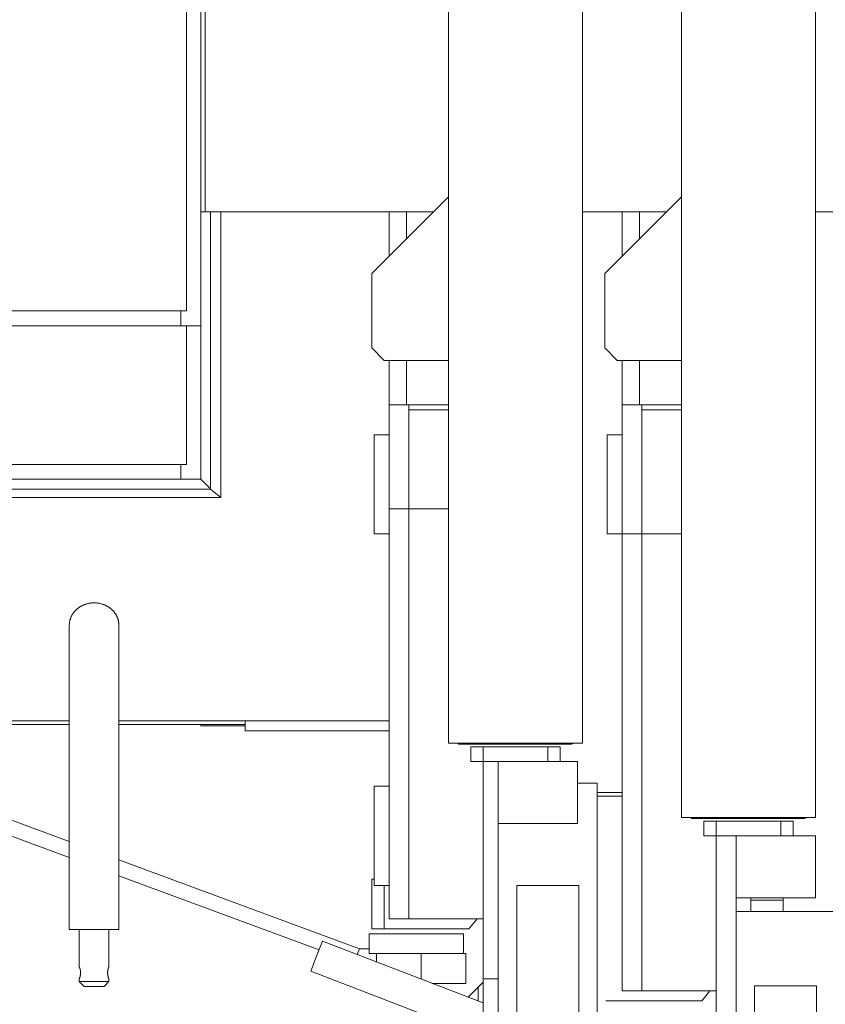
# Model space of a CAD drawing. Extents: x 0 to 59450, y 0 to 42050.
# Tile 59 of 256: x 6820 to 7145, y 24343 to 24741. Entities that reach past the tile are written whole.
import ezdxf

# ---------------------------------------------------------------- set-up
doc = ezdxf.new("R2010")
doc.units = 0
doc.header["$LTSCALE"] = 20
doc.header["$MEASUREMENT"] = 0
doc.layers.get('0').update_dxf_attribs({"linetype": 'CONTINUOUS'})
doc.layers.get('Defpoints').update_dxf_attribs({"linetype": 'CONTINUOUS'})
doc.dimstyles.new('DXF001', dxfattribs={"dimtxt": 3.1, "dimasz": 2, "dimexe": 2, "dimexo": 0.8, "dimgap": 0.09, "dimtad": 1, "dimdsep": 46, "dimtxsty": 'STANDARD', "dimcen": 0.09, "dimazin": 2, "dimtfac": 0.645161, "dimtdec": 4, "dimtmove": 0, "dimatfit": 3, "dimfxl": 1, "dimtvp": 0.66129, "dimtolj": 1, "dimtzin": 0, "dimarcsym": 0})

# ---------------------------------------------------------------- blocks, each defined once
blk = doc.blocks.new('_OPEN')
at = {"color": 0, "linetype": 'ByBlock', "lineweight": -2}
for p, q in [((-1, 0.166667), (0, 0)), ((0, 0), (-1, -0.166667)), ((0, 0), (-1, 0))]:
    blk.add_line(p, q, dxfattribs=at)
blk = doc.blocks.new('*D44')
at = {"color": 0, "linetype": 'Continuous', "lineweight": -2}
for p, q in [((7495.74, 25551.04), (5851.6, 25551.04)), ((5853.6, 25549.04), (5853.6, 23690.46)), ((9569.23, 23688.46), (5851.6, 23688.46))]:
    blk.add_line(p, q, dxfattribs=at)
at = {"layer": 'Defpoints', "color": 0, "linetype": 'Continuous'}
for p in [(7496.54, 25551.04), (5853.6, 23688.46), (9570.03, 23688.46)]:
    blk.add_point(p, dxfattribs=at)
at = {"color": 0, "linetype": 'Continuous', "lineweight": -2, "xscale": 2, "yscale": 2, "zscale": 2}
for p, rotation in [((5853.6, 25551.04), 90), ((5853.6, 23688.46), 270)]:
    blk.add_blockref('_OPEN', p, dxfattribs=dict(at, rotation=rotation))
at = {"color": 0, "linetype": 'Continuous', "lineweight": 13, "insert": (5803.51, 24793.65), "char_height": 100, "attachment_point": 5, "rotation": 90}
blk.add_mtext('\\A1;\\A1;1863', dxfattribs=at)

msp = doc.modelspace()

# ---------------------------------------------------------------- linework, layer by layer
at = {"color": 3, "linetype": 'Continuous', "lineweight": 13}
for p, q in [((7086.543, 25137.641), (7086.543, 24418.441)), ((7140.543, 24418.441), (7140.543, 25137.641)), ((6992.543, 25067.641), (6992.543, 24448.441)), ((7046.543, 24448.441), (7046.543, 25067.641)), ((6886.799, 25033.041), (6886.799, 24623.041)), ((6892.543, 24663.041), (6892.543, 24993.041)), ((6894.363, 24993.041), (6894.363, 24663.041)), ((6992.543, 24669.041), (6961.543, 24638.041)), ((7086.543, 24669.041), (7055.543, 24638.041)), ((6892.543, 24617.041), (6892.543, 24663.041)), ((6892.543, 24663.041), (6894.363, 24663.041)), ((6894.363, 24663.041), (6900.739, 24663.041)), ((6896.543, 24663.041), (6896.543, 24551.041)), ((6900.739, 24663.041), (6900.739, 24547.736)), ((6968.543, 24663.041), (6900.74, 24663.041)), ((6968.543, 24663.041), (6975.543, 24663.041)), ((6968.543, 24663.041), (6968.543, 24645.041)), ((6975.543, 24663.041), (6986.543, 24663.041)), ((6975.543, 24663.041), (6975.543, 24652.041)), ((7046.545, 24663.041), (7062.543, 24663.041)), ((7069.543, 24663.041), (7062.543, 24663.041)), ((7062.543, 24663.041), (7062.543, 24645.041)), ((7069.543, 24663.041), (7080.544, 24663.041)), ((7069.543, 24663.041), (7069.543, 24652.041)), ((7140.544, 24663.041), (7162.541, 24663.041)), ((6961.543, 24638.041), (6961.543, 24608.041)), ((7055.543, 24638.041), (7055.543, 24608.041)), ((6757.069, 24623.041), (6886.799, 24623.041)), ((6884.543, 24623.041), (6884.543, 24617.041)), ((6757.334, 24617.041), (6886.799, 24617.041)), ((6886.799, 24617.041), (6892.543, 24617.041)), ((6886.799, 24561.041), (6886.799, 24617.041)), ((6892.543, 24617.041), (6892.543, 24555.041)), ((6961.543, 24608.041), (6966.543, 24603.041)), ((7055.543, 24608.041), (7060.543, 24603.041)), ((6992.543, 24603.041), (6966.543, 24603.041)), ((6968.543, 24603.041), (6968.543, 24585.041)), ((6975.543, 24603.041), (6975.543, 24585.041)), ((7086.543, 24603.041), (7060.543, 24603.041)), ((7062.543, 24603.041), (7062.543, 24585.041)), ((7069.543, 24603.041), (7069.543, 24585.041)), ((6968.543, 24585.041), (6976.543, 24585.041)), ((6968.543, 24585.041), (6968.543, 24543.041)), ((6992.543, 24585.041), (6976.543, 24585.041)), ((6976.543, 24543.041), (6976.543, 24585.041)), ((7070.543, 24585.041), (7062.543, 24585.041)), ((7062.543, 24585.041), (7062.543, 24533.041)), ((7070.543, 24533.041), (7070.543, 24585.041)), ((7086.543, 24585.041), (7070.544, 24585.041)), ((6992.543, 24583.041), (6976.543, 24583.041)), ((7086.543, 24583.041), (7070.543, 24583.041)), ((6962.543, 24573.041), (6962.543, 24553.041)), ((6968.543, 24573.041), (6962.543, 24573.041)), ((7056.543, 24573.041), (7056.543, 24533.041)), ((7062.543, 24573.041), (7056.543, 24573.041)), ((6886.799, 24561.041), (6757.334, 24561.041)), ((6884.543, 24561.041), (6884.543, 24555.041)), ((6731.003, 24555.041), (6884.544, 24555.041)), ((6884.543, 24555.041), (6892.543, 24555.041)), ((6892.545, 24555.041), (6892.645, 24554.946)), ((6892.645, 24554.946), (6892.744, 24554.851)), ((6892.744, 24554.851), (6892.844, 24554.756)), ((6892.844, 24554.756), (6892.944, 24554.661)), ((6892.944, 24554.661), (6893.044, 24554.566)), ((6893.044, 24554.566), (6893.144, 24554.471)), ((6893.144, 24554.471), (6893.244, 24554.376)), ((6893.244, 24554.376), (6893.344, 24554.28)), ((6893.344, 24554.28), (6893.444, 24554.185)), ((6893.444, 24554.185), (6893.544, 24554.09)), ((6893.544, 24554.09), (6893.644, 24553.995)), ((6893.644, 24553.995), (6893.744, 24553.9)), ((6893.744, 24553.9), (6893.844, 24553.805)), ((6893.844, 24553.805), (6893.944, 24553.71)), ((6893.944, 24553.71), (6894.044, 24553.615)), ((6894.044, 24553.615), (6894.144, 24553.519)), ((6894.144, 24553.519), (6894.244, 24553.424)), ((6894.244, 24553.424), (6894.344, 24553.329)), ((6894.344, 24553.329), (6894.443, 24553.234)), ((6894.443, 24553.234), (6894.543, 24553.139)), ((6894.543, 24553.139), (6894.643, 24553.044)), ((6894.643, 24553.044), (6894.743, 24552.949)), ((6894.743, 24552.949), (6894.843, 24552.853)), ((6894.843, 24552.853), (6894.943, 24552.758)), ((6894.943, 24552.758), (6895.043, 24552.663)), ((6895.043, 24552.663), (6895.143, 24552.568)), ((6895.143, 24552.568), (6895.243, 24552.473)), ((6895.243, 24552.473), (6895.343, 24552.378)), ((6895.343, 24552.378), (6895.443, 24552.283)), ((6895.443, 24552.283), (6895.543, 24552.188)), ((6962.543, 24553.041), (6962.543, 24533.041)), ((6896.543, 24551.051), (6725.399, 24551.051)), ((6896.543, 24551.041), (6725.399, 24551.041)), ((6895.543, 24552.188), (6895.642, 24552.093)), ((6895.642, 24552.093), (6895.743, 24551.997)), ((6895.743, 24551.997), (6895.846, 24551.899)), ((6895.846, 24551.899), (6895.943, 24551.807)), ((6895.943, 24551.807), (6896.03, 24551.724)), ((6896.03, 24551.724), (6896.143, 24551.617)), ((6896.143, 24551.617), (6896.316, 24551.452)), ((6896.316, 24551.452), (6896.543, 24551.237)), ((6900.739, 24547.736), (6896.543, 24551.041)), ((6900.74, 24547.736), (6725.399, 24547.736)), ((6968.543, 24377.541), (6968.543, 24543.041)), ((6968.543, 24543.041), (6976.543, 24543.041)), ((6992.543, 24543.041), (6976.541, 24543.041)), ((6976.543, 24543.041), (6976.543, 24377.541)), ((6962.543, 24533.041), (6968.543, 24533.041)), ((7056.543, 24533.041), (7062.543, 24533.041)), ((7062.543, 24348.541), (7062.543, 24533.041)), ((7062.543, 24533.041), (7070.543, 24533.041)), ((7070.543, 24533.041), (7070.543, 24348.541)), ((7086.543, 24533.041), (7070.544, 24533.041)), ((6839.543, 24496.175), (6839.543, 24373.321)), ((6859.544, 24496.171), (6859.532, 24496.593)), ((6859.543, 24373.321), (6859.543, 24496.171)), ((6711.043, 24457.541), (6839.543, 24457.541)), ((6859.543, 24457.541), (6968.543, 24457.541)), ((6910.543, 24457.541), (6910.543, 24453.541)), ((6839.543, 24456.041), (6766.862, 24456.041)), ((6910.543, 24456.041), (6859.543, 24456.041)), ((6892.583, 24455.541), (6892.583, 24456.04)), ((6910.544, 24455.541), (6892.583, 24455.541)), ((6910.543, 24453.541), (6968.543, 24453.541)), ((6729.4, 24449.51), (6839.544, 24408.8)), ((6714.702, 24448.546), (6839.543, 24402.403)), ((6992.543, 24448.541), (7019.543, 24448.541)), ((6996.544, 24448.539), (6996.428, 24448.393)), ((7042.043, 24448.041), (6997.043, 24448.041)), ((7001.543, 24447.041), (7006.543, 24447.041)), ((7001.543, 24441.041), (7001.543, 24447.041)), ((7006.543, 24447.041), (7032.543, 24447.041)), ((7006.543, 24441.041), (7006.543, 24447.041)), ((7019.543, 24448.541), (7046.543, 24448.541)), ((7032.543, 24447.041), (7037.543, 24447.041)), ((7032.543, 24441.041), (7032.543, 24447.041)), ((7037.543, 24447.041), (7037.543, 24441.041)), ((7006.543, 24441.041), (7001.543, 24441.041)), ((7006.543, 24441.041), (7012.543, 24441.041)), ((7006.543, 24441.041), (7006.543, 24353.306)), ((7032.543, 24441.041), (7012.543, 24441.041)), ((7012.543, 24353.306), (7012.543, 24441.041)), ((7037.543, 24441.041), (7032.543, 24441.041)), ((7039.543, 24441.041), (7037.543, 24441.041)), ((7039.543, 24441.041), (7044.543, 24441.041)), ((7044.543, 24441.041), (7044.543, 24416.041)), ((6962.543, 24431.097), (6962.543, 24391.097)), ((6968.543, 24431.097), (6962.543, 24431.097)), ((7044.543, 24432.333), (7052.543, 24432.333)), ((7052.543, 24432.333), (7052.543, 24424.598)), ((7052.543, 24428.541), (7062.543, 24428.541)), ((7062.543, 24427.041), (7052.545, 24427.041)), ((7052.543, 24331.041), (7052.543, 24424.598)), ((7086.543, 24418.541), (7113.543, 24418.541)), ((7090.177, 24418.541), (7090.186, 24418.525)), ((7136.043, 24418.041), (7091.043, 24418.041)), ((7113.543, 24418.541), (7140.543, 24418.541)), ((7012.544, 24416.041), (7018.543, 24416.041)), ((7018.543, 24416.041), (7039.543, 24416.041)), ((7044.543, 24416.041), (7039.543, 24416.041)), ((7095.543, 24417.041), (7100.543, 24417.041)), ((7095.543, 24411.041), (7095.543, 24417.041)), ((7100.543, 24417.041), (7126.543, 24417.041)), ((7100.543, 24411.041), (7100.543, 24417.041)), ((7126.543, 24417.041), (7131.543, 24417.041)), ((7126.543, 24411.041), (7126.543, 24417.041)), ((7131.543, 24417.041), (7131.543, 24411.041)), ((7100.543, 24411.041), (7095.543, 24411.041)), ((7108.543, 24411.041), (7100.543, 24411.041)), ((7100.543, 24411.041), (7100.543, 24322.848)), ((7126.543, 24411.041), (7108.543, 24411.041)), ((7108.543, 24322.848), (7108.543, 24411.041)), ((7131.543, 24411.041), (7126.543, 24411.041)), ((7135.543, 24411.041), (7131.543, 24411.041)), ((7135.543, 24411.041), (7140.543, 24411.041)), ((7140.543, 24411.041), (7140.543, 24386.041)), ((6859.544, 24401.407), (6956.583, 24365.541)), ((6859.544, 24395.011), (6940.359, 24365.14)), ((6961.543, 24373.541), (6961.543, 24393.541)), ((6961.543, 24393.541), (6962.543, 24393.541)), ((6962.543, 24391.097), (6968.543, 24391.097)), ((6966.543, 24391.097), (6966.543, 24373.54)), ((7045.043, 24391.041), (7020.043, 24391.041)), ((7020.043, 24391.041), (7020.043, 24296.041)), ((7045.043, 24296.041), (7045.043, 24391.041)), ((7108.544, 24386.041), (7114.543, 24386.041)), ((7114.543, 24386.041), (7135.543, 24386.041)), ((7114.543, 24380.541), (7114.543, 24386.04)), ((7127.543, 24386.04), (7127.543, 24385.141)), ((7140.543, 24386.041), (7135.543, 24386.041)), ((7127.543, 24385.141), (7114.543, 24385.141)), ((7127.543, 24385.141), (7127.543, 24380.54)), ((6968.543, 24377.541), (6976.543, 24377.541)), ((6976.543, 24377.541), (7006.543, 24377.541)), ((7000.669, 24373.541), (7004.026, 24377.541)), ((7148.543, 24380.541), (7108.543, 24380.541)), ((6966.543, 24373.541), (6961.543, 24373.541)), ((6966.543, 24373.541), (7000.669, 24373.541)), ((6839.543, 24373.321), (6859.543, 24373.321)), ((6843.543, 24373.321), (6843.543, 24358.322)), ((6855.543, 24358.322), (6855.543, 24373.321)), ((6998.543, 24371.541), (6960.543, 24371.541)), ((6960.543, 24371.541), (6960.543, 24363.541)), ((6998.543, 24371.541), (6998.543, 24363.541)), ((6941.662, 24368.533), (6939.332, 24362.464)), ((7006.543, 24343.627), (6941.662, 24368.533)), ((6955.698, 24363.146), (6956.583, 24365.541)), ((6956.583, 24365.541), (6960.543, 24365.541)), ((6939.332, 24362.464), (6937.003, 24356.396)), ((6960.543, 24363.541), (6998.543, 24363.541)), ((6963.543, 24360.133), (6963.543, 24363.541)), ((6981.543, 24353.224), (6981.543, 24363.542)), ((6998.543, 24363.541), (6999.543, 24363.541)), ((6999.543, 24351.541), (6999.543, 24363.541)), ((6843.542, 24358.322), (6843.543, 24358.32)), ((6843.548, 24358.308), (6843.551, 24358.301)), ((6843.553, 24358.297), (6843.552, 24358.3)), ((6843.554, 24358.294), (6843.553, 24358.297)), ((6843.555, 24358.291), (6843.554, 24358.294)), ((6843.555, 24358.292), (6843.559, 24358.282)), ((6843.557, 24358.288), (6843.555, 24358.291)), ((6843.558, 24358.285), (6843.557, 24358.288)), ((6843.559, 24358.282), (6843.558, 24358.285)), ((6843.561, 24358.278), (6843.559, 24358.282)), ((6843.562, 24358.275), (6843.561, 24358.278)), ((6843.564, 24358.271), (6843.562, 24358.275)), ((6843.565, 24358.267), (6843.564, 24358.271)), ((6843.567, 24358.263), (6843.565, 24358.267)), ((6843.569, 24358.259), (6843.567, 24358.263)), ((6843.57, 24358.255), (6843.569, 24358.259)), ((6843.572, 24358.25), (6843.57, 24358.255)), ((6843.574, 24358.246), (6843.572, 24358.25)), ((6843.576, 24358.241), (6843.574, 24358.246)), ((6843.578, 24358.236), (6843.576, 24358.241)), ((6843.58, 24358.231), (6843.578, 24358.236)), ((6843.582, 24358.226), (6843.58, 24358.231)), ((6843.584, 24358.221), (6843.582, 24358.226)), ((6843.586, 24358.215), (6843.584, 24358.221)), ((6843.589, 24358.21), (6843.586, 24358.215)), ((6843.591, 24358.204), (6843.589, 24358.21)), ((6855.442, 24358.066), (6855.436, 24358.051)), ((6855.515, 24358.253), (6855.52, 24358.266)), ((6855.52, 24358.266), (6855.525, 24358.277)), ((6855.525, 24358.277), (6855.529, 24358.288)), ((6855.529, 24358.288), (6855.532, 24358.297)), ((6855.532, 24358.297), (6855.535, 24358.304)), ((6843.836, 24354.141), (6843.842, 24354.161)), ((6937.003, 24356.396), (7020.043, 24324.52)), ((6843.542, 24352.321), (6855.542, 24352.321)), ((6843.542, 24352.319), (6845.543, 24350.321)), ((6843.543, 24353.319), (6843.543, 24352.319)), ((6853.543, 24350.321), (6845.543, 24350.321)), ((6853.544, 24350.321), (6855.542, 24352.319)), ((6855.495, 24353.437), (6855.498, 24353.431)), ((6855.498, 24353.431), (6855.5, 24353.426)), ((6855.5, 24353.426), (6855.502, 24353.42)), ((6855.502, 24353.42), (6855.504, 24353.415)), ((6855.504, 24353.415), (6855.506, 24353.41)), ((6855.506, 24353.41), (6855.508, 24353.405)), ((6855.508, 24353.405), (6855.51, 24353.4)), ((6855.51, 24353.4), (6855.512, 24353.395)), ((6855.512, 24353.395), (6855.514, 24353.391)), ((6855.514, 24353.391), (6855.516, 24353.386)), ((6855.516, 24353.386), (6855.517, 24353.382)), ((6855.517, 24353.382), (6855.519, 24353.378)), ((6855.519, 24353.378), (6855.521, 24353.374)), ((6855.521, 24353.374), (6855.522, 24353.37)), ((6855.522, 24353.37), (6855.524, 24353.366)), ((6855.527, 24353.359), (6855.522, 24353.37)), ((6855.524, 24353.366), (6855.525, 24353.363)), ((6855.525, 24353.363), (6855.527, 24353.359)), ((6855.527, 24353.359), (6855.528, 24353.356)), ((6855.528, 24353.356), (6855.529, 24353.353)), ((6855.529, 24353.353), (6855.531, 24353.35)), ((6855.531, 24353.35), (6855.532, 24353.347)), ((6855.532, 24353.347), (6855.533, 24353.344)), ((6855.533, 24353.344), (6855.534, 24353.341)), ((6855.542, 24353.319), (6855.542, 24353.321)), ((6855.543, 24352.319), (6855.543, 24353.319)), ((6999.543, 24351.541), (6985.926, 24351.541)), ((7000.463, 24345.961), (7006.543, 24352.041)), ((7004.543, 24344.395), (7004.543, 24350.041)), ((7006.543, 24353.306), (7006.543, 24332.032)), ((7006.543, 24353.306), (7012.543, 24353.306)), ((7012.543, 24332.032), (7012.543, 24353.306)), ((7141.043, 24350.541), (7116.043, 24350.541)), ((7116.043, 24350.541), (7116.043, 24255.541)), ((7141.043, 24255.541), (7141.043, 24350.541)), ((7062.543, 24348.541), (7070.543, 24348.541)), ((7070.543, 24348.541), (7100.543, 24348.541)), ((7094.669, 24344.541), (7098.026, 24348.541)), ((7060.543, 24344.541), (7056.029, 24344.541)), ((7060.543, 24344.541), (7094.669, 24344.541))]:
    msp.add_line(p, q, dxfattribs=at)
for centre, radius, start, end in [((6849.464, 24494.37), 10.762, 108.19689, 110.7666), ((6849.482, 24494.271), 10.861, 105.54133, 108.12093), ((6849.52, 24494.18), 10.959, 103.02811, 105.60744), ((6849.524, 24494.118), 11.02, 100.38789, 102.97365), ((6849.546, 24494.03), 11.111, 97.83284, 100.41825), ((6849.539, 24494.001), 11.139, 95.18955, 97.77812), ((6849.551, 24493.935), 11.206, 92.63081, 95.21923), ((6849.539, 24493.936), 11.204, 89.97936, 92.56778), ((6849.547, 24493.914), 11.226, 87.43225, 90.02082), ((6849.533, 24493.944), 11.197, 84.77212, 87.35752), ((6849.545, 24493.966), 11.173, 82.23377, 84.81953), ((6849.536, 24494.004), 11.138, 79.58251, 82.16183), ((6849.557, 24494.092), 11.047, 77.02721, 79.6068), ((6849.555, 24494.14), 11, 74.39523, 76.96494), ((6849.591, 24494.253), 10.883, 71.84811, 74.41757), ((6849.601, 24494.315), 10.821, 69.23845, 71.79426), ((6848.194, 24495.956), 8.692, 145.40354, 147.74917), ((6848.451, 24495.769), 9.011, 143.05617, 145.35016), ((6848.412, 24495.807), 8.956, 140.72429, 143.09931), ((6848.498, 24495.734), 9.069, 138.29987, 140.71292), ((6848.601, 24495.646), 9.205, 135.88646, 138.31914), ((6848.747, 24495.516), 9.4, 133.50138, 135.93775), ((6848.802, 24495.451), 9.485, 130.99736, 133.46959), ((6848.922, 24495.336), 9.651, 128.6035, 131.08588), ((6848.988, 24495.215), 9.786, 125.96112, 128.46823), ((6849.102, 24495.096), 9.95, 123.57628, 126.08794), ((6849.157, 24494.981), 10.076, 120.94148, 123.47545), ((6849.254, 24494.839), 10.247, 118.45982, 120.99691), ((6849.299, 24494.737), 10.359, 115.85337, 118.40794), ((6849.376, 24494.608), 10.508, 113.37301, 115.92882), ((6849.407, 24494.511), 10.609, 110.74791, 113.31737), ((6849.655, 24494.431), 10.692, 66.73336, 69.28792), ((6849.677, 24494.537), 10.586, 64.07891, 66.61597), ((6849.749, 24494.662), 10.443, 61.60086, 64.13481), ((6849.781, 24494.749), 10.351, 59.01443, 61.52616), ((6849.871, 24494.913), 10.164, 56.46809, 58.97516), ((6849.915, 24494.975), 10.088, 54.00061, 56.48264), ((6850.014, 24495.129), 9.906, 51.46726, 53.93956), ((6850.05, 24495.176), 9.846, 49.02371, 51.46135), ((6850.179, 24495.336), 9.641, 46.54936, 48.98169), ((6850.261, 24495.438), 9.51, 44.07447, 46.48262), ((6850.325, 24495.497), 9.423, 41.71002, 44.08625), ((6850.288, 24495.502), 9.448, 39.2281, 41.54026), ((6850.57, 24495.702), 9.103, 37.03383, 39.37467), ((6850.688, 24495.811), 8.943, 34.62108, 36.93357), ((6850.809, 24495.898), 8.794, 32.28312, 34.60063), ((6856.883, 24495.147), 17.371, 173.50615, 176.6068), ((6845.799, 24496.696), 6.189, 169.58451, 176.14856), ((6846.656, 24496.576), 7.054, 166.23455, 169.88658), ((6871.507, 24488.215), 33.254, 161.83894, 162.42863), ((6848.494, 24495.811), 9.02, 159.74886, 162.12164), ((6846.689, 24496.628), 7.045, 157.70449, 160.90345), ((6848.118, 24496.037), 8.592, 155.15428, 157.67094), ((6848.956, 24495.54), 9.562, 152.37777, 154.56471), ((6848.437, 24495.817), 8.973, 150.10576, 152.40284), ((6848.123, 24495.985), 8.617, 147.66103, 150.03908), ((6851.073, 24496.064), 8.482, 29.87532, 32.2832), ((6851.104, 24496.055), 8.46, 27.59203, 30.03724), ((6851.215, 24496.119), 8.332, 25.02342, 27.55456), ((6851.274, 24496.138), 8.27, 22.48414, 25.07865), ((6851.361, 24496.159), 8.182, 19.90916, 22.57654), ((6851.378, 24496.165), 8.163, 17.19987, 19.91284), ((6851.43, 24496.181), 8.109, 14.42169, 17.19687), ((6851.481, 24496.168), 8.063, 11.77171, 14.60607), ((6851.657, 24496.212), 7.882, 8.77295, 11.71608), ((6851.503, 24496.173), 8.04, 5.96104, 8.88485), ((6850.954, 24496.139), 8.589, 3.02856, 5.80173), ((6998.55, 24446.887), 2.602, 144.63312, 147.02454), ((6996.529, 24448.308), 0.162, 181.6823, 191.16036), ((6996.384, 24448.284), 0.0161, 208.3516, 329.31596), ((6996.493, 24448.445), 0.193, 240.49724, 247.10377), ((6996.403, 24448.243), 0.0271, 15.1312, 58.50559), ((6995.998, 24447.712), 0.69, 49.54493, 51.26932), ((6996.501, 24448.302), 0.0854, 229.71401, 243.4082), ((6996.822, 24448.74), 0.628, 235.05614, 236.92832), ((6996.148, 24447.707), 0.606, 54.88977, 56.83107), ((6997.142, 24449.183), 1.173, 236.63385, 237.62221), ((6996.83, 24448.713), 0.609, 238.74459, 240.70455), ((6997.021, 24448.981), 0.937, 238.54249, 239.75329), ((6997.14, 24449.236), 1.218, 240.94473, 241.90887), ((6997.044, 24449.055), 1.013, 241.86633, 243.01456), ((6997.021, 24449.002), 0.955, 242.82102, 244.02851), ((6997.038, 24449.031), 0.989, 243.87685, 245.03274), ((6997.043, 24449.037), 0.997, 244.89188, 246.02945), ((6997.039, 24449.023), 0.982, 245.96683, 247.11149), ((6997.037, 24449.065), 1.02, 248.08484, 249.23032), ((6997.038, 24449.014), 0.973, 248.12833, 249.26563), ((6997.039, 24449.062), 1.018, 250.192, 251.32465), ((6997.038, 24449.009), 0.968, 250.34798, 251.47509), ((6997.038, 24449.057), 1.013, 252.34109, 253.46532), ((6997.037, 24449.004), 0.962, 252.60969, 253.72917), ((6997.038, 24449.055), 1.012, 254.51681, 255.62974), ((6997.039, 24449.01), 0.968, 254.89947, 255.99981), ((6997.037, 24449.054), 1.011, 256.70434, 257.80864), ((6997.034, 24449.038), 0.995, 257.80719, 258.92418), ((6997.039, 24449.011), 0.97, 258.3226, 259.40666), ((6997.049, 24449.076), 1.035, 259.52154, 260.53333), ((6997.034, 24449.042), 0.999, 261.03369, 262.13488), ((6997.016, 24448.896), 0.852, 262.01421, 263.30246), ((6997.045, 24449.03), 0.989, 262.51158, 263.50394), ((6997.199, 24450.46), 2.427, 263.7239, 264.10377), ((6997.021, 24448.935), 0.892, 265.42809, 266.78079), ((6997.017, 24448.817), 0.774, 266.56796, 268.86558), ((6997.073, 24450.045), 2.003, 267.94395, 269.08879), ((7042.043, 24449.041), 1, 270, 330), ((7091.041, 24419.018), 0.987, 209.96371, 210.99357), ((7091.047, 24419.062), 1.016, 212.91202, 213.93592), ((7091.051, 24419.048), 1.011, 213.16501, 214.18693), ((7091.048, 24419.03), 0.999, 213.4465, 214.47335), ((7091.048, 24419.07), 1.021, 216.32092, 217.35017), ((7091.048, 24419.055), 1.012, 216.65235, 217.68282), ((7091.048, 24419.04), 1.004, 216.98914, 218.02043), ((7091.047, 24419.025), 0.994, 217.36406, 218.39712), ((7091.047, 24419.065), 1.02, 220.18968, 221.22367), ((7091.047, 24419.051), 1.01, 220.61313, 221.64822), ((7091.047, 24419.037), 1.001, 221.04416, 222.07981), ((7091.046, 24419.023), 0.991, 221.51465, 222.55102), ((7091.047, 24419.065), 1.02, 224.27742, 225.31416), ((7091.046, 24419.051), 1.01, 224.79831, 225.83543), ((7091.046, 24419.038), 1.001, 225.32186, 226.35951), ((7091.045, 24419.025), 0.99, 225.88481, 226.9232), ((7091.045, 24419.068), 1.022, 228.56492, 229.6032), ((7091.045, 24419.057), 1.014, 229.17861, 230.21598), ((7091.045, 24418.991), 0.964, 227.68743, 228.72404), ((7091.045, 24419.091), 1.041, 232.36868, 233.40416), ((7091.046, 24419.025), 0.989, 231.10854, 232.14307), ((7091.045, 24419.07), 1.026, 233.71204, 234.74497), ((7091.046, 24419.005), 0.973, 232.52269, 233.55439), ((7091.045, 24419.052), 1.011, 235.14946, 236.17917), ((7091.045, 24419.043), 1.004, 235.88582, 236.91405), ((7091.045, 24419.035), 0.997, 236.67316, 237.699), ((7091.046, 24419.083), 1.038, 239.09366, 240.11777), ((7091.046, 24419.02), 0.984, 238.29024, 239.31157), ((7091.046, 24419.069), 1.026, 240.69878, 241.71813), ((7091.046, 24419.007), 0.972, 239.99072, 241.00692), ((7091.045, 24419.057), 1.016, 242.37772, 243.39172), ((7091.046, 24419.052), 1.011, 243.26587, 244.27635), ((7091.046, 24419.046), 1.006, 244.12917, 245.13723), ((7091.046, 24419.042), 1.003, 245.04721, 246.05139), ((7091.046, 24419.038), 0.999, 245.94202, 246.94357), ((7091.046, 24419.092), 1.049, 248.09614, 249.0935), ((7091.046, 24419.031), 0.992, 247.80947, 248.80397), ((7091.046, 24419.029), 0.99, 248.78277, 249.77271), ((7091.046, 24419.026), 0.987, 249.7235, 250.71045), ((7091.046, 24419.083), 1.041, 251.74892, 252.73116), ((7091.046, 24419.023), 0.984, 251.67175, 252.6506), ((7091.046, 24419.082), 1.041, 253.61827, 254.59157), ((7091.046, 24419.021), 0.982, 253.64695, 254.61745), ((7091.046, 24419.08), 1.039, 255.49631, 256.46293), ((7091.046, 24419.022), 0.983, 255.63504, 256.59601), ((7091.047, 24419.029), 0.99, 256.65381, 257.60397), ((7091.046, 24419.082), 1.041, 258.30721, 259.26095), ((7091.042, 24419.007), 0.967, 258.62469, 259.58991), ((7091.047, 24419.094), 1.054, 260.18199, 261.11861), ((7091.057, 24419.101), 1.062, 260.65089, 261.52487), ((7091.043, 24419.012), 0.972, 261.54716, 262.49957), ((7091.026, 24418.92), 0.878, 262.83514, 263.95134), ((7091.054, 24419.047), 1.008, 263.16149, 264.01979), ((7091.201, 24420.69), 2.657, 264.55088, 264.87569), ((7091.031, 24418.872), 0.832, 265.37855, 266.55274), ((7091.026, 24418.845), 0.804, 266.74155, 268.73852), ((7091.084, 24420.118), 2.078, 267.91245, 268.90527), ((7136.043, 24419.041), 1, 270, 330), ((6843.509, 24358.282), 0.0515, 49.92891, 51.36758), ((6843.056, 24357.76), 0.742, 48.92554, 49.02792), ((6843.508, 24358.307), 0.0375, 15.95331, 20.80234), ((6843.284, 24358.318), 0.259, 359.88518, 360.11482), ((6843.249, 24358.072), 0.384, 39.68889, 39.92225), ((6843.435, 24358.263), 0.122, 24.537, 26.70928), ((6843.082, 24358.316), 0.463, 359.91771, 360.08229), ((6842.899, 24357.875), 0.782, 34.16123, 34.2915), ((6842.79, 24357.843), 0.891, 31.7842, 31.90613), ((6843.209, 24358.187), 0.359, 19.58504, 20.51544), ((6842.628, 24358.311), 0.918, 359.94509, 360.05491), ((6842.428, 24357.721), 1.264, 27.70989, 27.80719), ((6842.216, 24357.651), 1.485, 26.18171, 26.269), ((6842.001, 24357.596), 1.703, 24.60131, 24.68201), ((6841.761, 24357.532), 1.949, 23.28057, 23.35485), ((6841.509, 24357.474), 2.203, 22.00632, 22.07562), ((6847.742, 24360.256), 4.625, 205.01343, 205.13036), ((6837.593, 24355.643), 6.524, 23.75779, 23.86655), ((6836.33, 24355.42), 7.775, 21.40853, 21.50924), ((6835.783, 24354.918), 8.472, 23.11742, 23.22056), ((6836.208, 24355.352), 7.914, 21.31526, 21.43444), ((6836.044, 24355.031), 8.186, 22.86357, 22.98934), ((6835.953, 24355.196), 8.208, 21.42291, 21.55629), ((6835.699, 24355.265), 8.421, 20.21503, 20.35241), ((6835.675, 24355.01), 8.535, 21.62062, 21.7659), ((6835.485, 24355.076), 8.689, 20.60868, 20.75803), ((6835.469, 24354.829), 8.794, 21.91795, 22.07451), ((6835.319, 24354.89), 8.91, 21.03955, 21.20016), ((6835.337, 24355.004), 8.853, 20.22388, 20.3917), ((6835.239, 24354.723), 9.045, 21.50393, 21.67607), ((6835.292, 24354.833), 8.956, 20.79381, 20.97328), ((6835.241, 24354.888), 8.984, 20.16904, 20.3532), ((6835.326, 24354.984), 8.871, 19.58389, 19.77567), ((6835.317, 24355.034), 8.864, 19.062, 19.25895), ((6835.434, 24354.839), 8.819, 20.30265, 20.50762), ((6835.466, 24354.893), 8.771, 19.83527, 20.04596), ((6835.61, 24355.24), 8.522, 17.7475, 17.96674), ((6835.679, 24355.029), 8.524, 19.01853, 19.24415), ((6835.842, 24355.106), 8.345, 18.64604, 18.88084), ((6835.946, 24355.152), 8.232, 18.32963, 18.57155), ((6836.134, 24355.222), 8.031, 18.02676, 18.27865), ((6836.26, 24355.044), 7.969, 19.26263, 19.52247), ((6836.461, 24355.327), 7.688, 17.50116, 17.77174), ((6836.616, 24355.367), 7.529, 17.27932, 17.55896), ((6836.843, 24355.427), 7.294, 17.0701, 17.36205), ((6837, 24355.65), 7.08, 15.41864, 15.72014), ((6837.166, 24355.497), 6.963, 16.68028, 16.99277), ((6861.864, 24355.442), 6.927, 162.67286, 163.03762), ((6862.22, 24355.459), 7.263, 163.51261, 163.70831), ((6861.946, 24355.582), 6.966, 163.62153, 163.9753), ((6862.277, 24355.443), 7.322, 163.32998, 163.52201), ((6862.305, 24355.437), 7.351, 163.16315, 163.35255), ((6861.972, 24355.579), 6.99, 163.31108, 163.65706), ((6862.364, 24355.419), 7.413, 162.97267, 163.15842), ((6862.052, 24355.384), 7.126, 161.65407, 161.98912), ((6862.391, 24355.411), 7.44, 162.79153, 162.97468), ((6862.45, 24355.389), 7.503, 162.58531, 162.76481), ((6862.07, 24355.546), 7.093, 162.61302, 162.94038), ((6862.471, 24355.379), 7.526, 162.38102, 162.55794), ((6862.533, 24355.353), 7.594, 162.16489, 162.33816), ((6862.152, 24355.511), 7.182, 162.22922, 162.54562), ((6862.556, 24355.34), 7.619, 161.95071, 162.12139), ((6862.619, 24355.31), 7.689, 161.716, 161.88301), ((6862.166, 24355.494), 7.2, 161.82639, 162.13508), ((6862.641, 24355.293), 7.715, 161.48285, 161.64725), ((6862.247, 24355.447), 7.292, 161.37799, 161.67556), ((6862.707, 24355.257), 7.788, 161.22756, 161.38824), ((6862.728, 24355.236), 7.815, 160.97334, 161.1314), ((6862.262, 24355.42), 7.315, 160.92547, 161.2152), ((6862.797, 24355.194), 7.894, 160.69515, 160.84942), ((6862.826, 24355.168), 7.931, 160.4357, 160.58729), ((6862.355, 24355.357), 7.424, 160.42083, 160.6991), ((6862.897, 24355.506), 7.892, 162.77372, 162.92143), ((6862.928, 24355.086), 8.055, 159.83873, 159.98369), ((6862.368, 24355.528), 7.381, 161.4352, 161.70531), ((6863.01, 24355.027), 8.152, 159.50717, 159.64817), ((6862.478, 24355.23), 7.584, 159.30314, 159.56121), ((6863.044, 24355.401), 8.062, 161.94362, 162.08171), ((6863.152, 24354.912), 8.327, 158.8427, 158.97655), ((6862.504, 24355.398), 7.551, 160.32116, 160.57055), ((6863.182, 24355.301), 8.223, 161.3164, 161.44735), ((6863.283, 24354.784), 8.496, 158.10121, 158.22813), ((6862.637, 24355.292), 7.712, 159.67726, 159.91389), ((6863.366, 24355.172), 8.437, 160.63492, 160.75817), ((6862.696, 24355.207), 7.796, 159.00899, 159.23583), ((6863.582, 24355.056), 8.68, 160.26574, 160.38336), ((6863.488, 24355.047), 8.595, 159.88023, 159.99683), ((6862.911, 24355.312), 7.962, 160.0636, 160.27574), ((6863.297, 24355.067), 8.409, 159.44428, 159.56104), ((6863.037, 24355.132), 8.142, 159.11035, 159.22909), ((6863.001, 24355.2), 8.085, 159.33132, 159.53303), ((6862.613, 24355.269), 7.698, 158.81405, 158.93797), ((6863.235, 24355.01), 8.372, 158.4933, 158.68076), ((6863.668, 24355.055), 8.76, 159.63029, 159.80009), ((6865.023, 24354.386), 10.265, 158.62766, 158.76594), ((6865.699, 24353.924), 11.064, 157.55208, 157.67446), ((6865.702, 24354.179), 10.972, 158.67174, 158.78689), ((6865.538, 24354.535), 10.693, 160.01906, 160.12912), ((6865.714, 24354.224), 10.967, 158.70977, 158.81072), ((6865.854, 24353.89), 11.221, 157.28523, 157.37797), ((6866.841, 24353.826), 12.162, 158.7248, 158.80284), ((6867.586, 24353.133), 13.112, 157.01713, 157.08437), ((6854.008, 24359.011), 1.682, 335.13629, 335.38042), ((6855.27, 24358.401), 0.282, 341.27542, 342.58527), ((6855.36, 24358.383), 0.192, 339.76311, 341.56727), ((6834.182, 24357.208), 10.135, 338.62678, 338.76682), ((6835.425, 24356.921), 8.875, 337.58817, 337.75811), ((6835.836, 24356.33), 8.28, 340.46641, 340.65352), ((6836.083, 24356.441), 8.086, 339.33132, 339.53303), ((6836.177, 24356.597), 8.054, 338.25654, 338.46876), ((6836.39, 24356.182), 7.71, 340.76307, 340.98991), ((6836.447, 24356.349), 7.712, 339.67727, 339.91388), ((6836.581, 24356.243), 7.551, 340.32116, 340.57055), ((6836.607, 24356.411), 7.583, 339.30314, 339.56121), ((6836.717, 24356.113), 7.381, 341.4352, 341.70531), ((6836.732, 24356.284), 7.422, 340.41554, 340.69381), ((6836.823, 24356.221), 7.315, 340.92547, 341.2152), ((6836.836, 24356.194), 7.294, 341.38279, 341.68035), ((6836.919, 24356.147), 7.2, 341.82639, 342.13508), ((6836.933, 24356.13), 7.182, 342.22922, 342.54562), ((6837.016, 24356.271), 7.147, 341.2727, 341.60005), ((6837.033, 24356.086), 7.074, 342.97006, 343.30511), ((6837.115, 24356.062), 6.989, 343.30722, 343.6532), ((6837.139, 24356.221), 7.012, 342.35068, 342.70445), ((6837.22, 24356.042), 6.884, 343.9261, 344.29086), ((6837.157, 24355.489), 6.975, 16.40707, 16.724), ((6837.259, 24356.086), 6.858, 343.70119, 343.88076), ((6837.252, 24356.044), 6.854, 344.2001, 344.57283), ((6836.927, 24355.428), 7.213, 16.04432, 16.3575), ((6837.006, 24356.163), 7.123, 343.85125, 344.0257), ((6836.933, 24356.19), 7.2, 343.97487, 344.14874), ((6836.826, 24355.401), 7.317, 15.71357, 16.02852), ((6837.335, 24356.034), 6.771, 344.46987, 344.85374), ((6837.063, 24356.159), 7.067, 344.10112, 344.27968), ((6837.112, 24356.152), 7.017, 344.22637, 344.4076), ((6837.063, 24355.639), 7.026, 14.03714, 14.3695), ((6837.372, 24356.041), 6.737, 344.71562, 345.10771), ((6837.148, 24355.838), 6.905, 346.83984, 347.02333), ((6837.17, 24356.153), 6.961, 344.45809, 344.64347), ((6837.165, 24355.489), 6.966, 15.09534, 15.43895), ((6837.46, 24356.036), 6.651, 344.95197, 345.35542), ((6837.225, 24356.146), 6.906, 344.57767, 344.76597), ((6837.258, 24356.147), 6.875, 344.68265, 344.87309), ((6837.264, 24355.507), 6.865, 14.80593, 15.161), ((6837.501, 24356.046), 6.613, 345.17619, 345.58815), ((6837.312, 24356.143), 6.821, 344.78587, 344.97911), ((6837.34, 24355.853), 6.725, 347.30846, 347.50384), ((6837.31, 24355.665), 6.782, 13.25074, 13.61441), ((6837.395, 24356.143), 6.74, 344.99476, 345.19304), ((6837.592, 24355.912), 6.493, 346.54221, 346.96582), ((6837.421, 24355.523), 6.709, 14.2708, 14.64704), ((6837.429, 24356.147), 6.708, 345.08787, 345.28832), ((6837.641, 24356.061), 6.481, 345.58275, 346.01521), ((6837.482, 24355.863), 6.59, 347.55549, 347.75885), ((6837.471, 24355.668), 6.626, 12.78277, 13.1679), ((6837.514, 24356.149), 6.626, 345.28239, 345.48803), ((6837.57, 24355.874), 6.507, 347.71311, 347.92173), ((6837.733, 24355.937), 6.362, 346.89889, 347.34334), ((6837.561, 24355.668), 6.538, 12.55816, 12.95504), ((6837.608, 24355.882), 6.472, 347.77797, 347.98884), ((6837.669, 24356.153), 6.475, 345.53508, 345.74918), ((6837.788, 24355.956), 6.313, 347.06035, 347.51403), ((6837.601, 24355.653), 6.502, 12.35315, 12.7585), ((6837.697, 24355.895), 6.388, 347.92977, 348.14613), ((6837.681, 24355.91), 6.407, 348.04125, 348.25899), ((6837.881, 24355.969), 6.225, 347.21855, 347.68456), ((6837.686, 24355.648), 6.42, 12.15007, 12.56704), ((6837.666, 24355.92), 6.425, 348.19748, 348.41751), ((6837.66, 24356.181), 6.488, 346.17591, 346.39945), ((6837.724, 24355.629), 6.388, 11.96227, 12.38759), ((6837.941, 24355.87), 6.146, 348.46102, 348.93673), ((6837.639, 24355.933), 6.454, 348.58126, 348.80769), ((6837.775, 24355.913), 6.317, 348.74629, 348.98109), ((6837.802, 24355.748), 6.287, 10.60621, 11.04292), ((6838.039, 24355.889), 6.053, 348.58721, 349.07587), ((6837.836, 24355.91), 6.257, 348.90359, 349.14407), ((6837.901, 24355.906), 6.192, 349.06424, 349.31085), ((6837.836, 24355.723), 6.259, 10.44933, 10.89426), ((6838.1, 24355.916), 5.998, 348.70556, 349.20415), ((6837.925, 24355.912), 6.17, 349.21706, 349.46813), ((6837.909, 24355.703), 6.191, 10.29302, 10.7492), ((6837.996, 24355.91), 6.099, 349.36451, 349.6221), ((6838.189, 24355.828), 5.895, 349.88983, 350.40096), ((6838.024, 24355.918), 6.073, 349.50138, 349.7635), ((6837.941, 24355.797), 6.142, 9.01633, 9.48066), ((6838.081, 24355.92), 6.017, 349.64111, 349.90931), ((6838.267, 24355.858), 5.824, 349.98379, 350.50638), ((6838.103, 24355.932), 5.998, 349.76735, 350.03981), ((6838.01, 24355.651), 6.099, 10.00434, 10.47981), ((6838.397, 24355.879), 5.699, 350.07485, 350.61432), ((6838.154, 24355.732), 5.917, 351.86316, 352.14157), ((6838.171, 24355.951), 5.934, 350.01976, 350.30231), ((6838.043, 24355.737), 6.052, 8.76874, 9.25232), ((6838.455, 24355.811), 5.631, 351.20348, 351.75283), ((6838.218, 24355.761), 5.857, 352.05566, 352.34396), ((6838.232, 24355.975), 5.877, 350.25328, 350.54558), ((6838.107, 24355.823), 5.976, 7.54984, 8.0445), ((6838.509, 24355.851), 5.583, 351.27204, 351.83085), ((6838.274, 24355.794), 5.807, 352.23884, 352.53676), ((6838.138, 24355.785), 5.951, 7.45351, 7.95623), ((6838.286, 24355.815), 5.798, 352.32387, 352.62568), ((6838.514, 24355.798), 5.571, 352.36247, 352.92473), ((6838.325, 24355.832), 5.762, 352.40856, 352.71583), ((6838.2, 24355.75), 5.894, 7.35497, 7.8687), ((6838.337, 24355.853), 5.753, 352.48738, 352.79847), ((6838.469, 24355.855), 5.623, 352.40231, 352.96231), ((6838.373, 24355.872), 5.719, 352.56827, 352.88479), ((6838.23, 24355.819), 5.856, 6.19912, 6.72093), ((6838.381, 24355.895), 5.715, 352.64369, 352.96384), ((6838.439, 24355.808), 5.647, 353.46872, 354.02775), ((6838.289, 24355.78), 5.801, 6.11954, 6.65233), ((6838.413, 24355.74), 5.666, 354.4849, 354.8101), ((6838.436, 24355.759), 5.645, 354.52974, 355.09079), ((6838.424, 24355.94), 5.676, 352.78888, 353.11801), ((6838.318, 24355.735), 5.777, 6.04659, 6.58738), ((6838.468, 24355.789), 5.617, 354.59224, 354.92731), ((6838.43, 24355.915), 5.667, 353.52543, 354.08771), ((6838.46, 24355.818), 5.627, 354.63991, 354.97749), ((6838.378, 24355.797), 5.711, 4.93926, 5.49109), ((6838.451, 24355.847), 5.638, 354.68818, 355.02834), ((6838.43, 24355.765), 5.653, 355.5971, 356.16127), ((6838.404, 24355.852), 5.682, 3.85203, 4.41185), ((6838.508, 24355.705), 5.572, 356.43102, 356.77827), ((6838.43, 24355.819), 5.657, 355.61172, 356.17759), ((6838.656, 24355.886), 5.437, 354.79047, 355.15112), ((6838.448, 24355.803), 5.641, 3.80363, 4.37343), ((6838.501, 24355.769), 5.583, 356.48201, 356.8341), ((6838.444, 24355.873), 5.647, 355.62483, 356.19374), ((6838.114, 24355.825), 5.973, 356.50273, 356.8328), ((6838.488, 24355.852), 5.598, 2.75223, 3.33087), ((6838.663, 24355.82), 5.425, 356.56707, 356.94008), ((6838.455, 24355.827), 5.633, 356.65324, 357.2247), ((6838.611, 24355.804), 5.478, 2.72416, 3.31941), ((6839.519, 24355.799), 4.568, 356.63041, 357.08828), ((6838.476, 24355.782), 5.61, 357.67686, 358.25193), ((6838.306, 24355.752), 5.778, 358.16471, 358.50605), ((6838.666, 24355.75), 5.426, 2.71375, 3.31605), ((6825.929, 24356.778), 18.191, 356.2899, 356.38856), ((6838.5, 24355.837), 5.588, 357.67978, 358.25839), ((6839.458, 24355.766), 4.628, 358.34391, 358.84941), ((6838.72, 24355.885), 5.367, 0.70307, 1.31064), ((6832.751, 24355.914), 11.336, 359.10559, 359.53013), ((6839.968, 24355.705), 4.118, 359.55663, 360.44337), ((6838.537, 24355.892), 5.553, 357.68194, 358.26557), ((6838.736, 24355.828), 5.352, 0.70363, 1.3122), ((6838.648, 24355.769), 5.441, 0.70973, 1.30788), ((6838.59, 24355.905), 5.499, 358.69454, 359.28572), ((6838.562, 24355.752), 5.526, 359.70641, 360.29359), ((6866.72, 24355.75), 11.723, 179.17633, 179.65596), ((6860.495, 24355.833), 5.497, 179.70441, 180.29559), ((6860.437, 24355.776), 5.44, 179.70093, 180.29907), ((6859.238, 24355.842), 4.241, 177.95726, 178.96265), ((6860.525, 24355.792), 5.528, 178.69494, 179.28212), ((6860.349, 24355.813), 5.352, 180.70363, 181.3122), ((6860.549, 24355.848), 5.551, 178.69474, 179.27838), ((6860.365, 24355.851), 5.369, 181.7093, 182.31687), ((6859.767, 24355.917), 4.768, 178.50905, 179.08038), ((6860.585, 24355.804), 5.588, 177.67978, 178.25839), ((6874.485, 24354.985), 19.513, 176.79132, 176.89801), ((6860.421, 24355.795), 5.423, 181.70946, 182.31176), ((6860.608, 24355.859), 5.609, 177.6765, 178.25157), ((6860.981, 24355.797), 5.985, 176.93922, 177.32165), ((6860.473, 24355.837), 5.477, 182.72469, 183.31994), ((6860.631, 24355.814), 5.634, 176.65379, 177.22524), ((6859.707, 24355.804), 4.712, 175.67918, 176.19394), ((6860.598, 24355.789), 5.598, 182.75223, 183.33087), ((6860.641, 24355.768), 5.647, 175.62483, 176.19374), ((6860.607, 24355.905), 5.606, 176.98232, 177.39944), ((6860.638, 24355.838), 5.641, 183.80363, 184.37343), ((6861.192, 24355.752), 6.199, 175.48831, 175.85577), ((6860.655, 24355.822), 5.657, 175.61172, 176.17759), ((6860.784, 24355.821), 5.787, 175.45542, 175.84713), ((6860.682, 24355.891), 5.69, 184.88, 185.43982), ((6860.656, 24355.774), 5.661, 174.57188, 175.13604), ((6860.618, 24355.727), 5.63, 173.97172, 174.37264), ((6860.708, 24355.844), 5.711, 184.93926, 185.49109), ((6860.656, 24355.828), 5.657, 174.55153, 175.11381), ((6860.78, 24355.742), 5.789, 173.9005, 174.28519), ((6860.767, 24355.8), 5.767, 185.00027, 185.54107), ((6860.841, 24355.919), 5.834, 175.31688, 175.69284), ((6860.649, 24355.882), 5.645, 174.52974, 175.09079), ((6860.837, 24355.644), 5.859, 172.26309, 172.63519), ((6860.796, 24355.862), 5.801, 186.11954, 186.65233), ((6860.646, 24355.73), 5.659, 172.43716, 172.99619), ((6860.827, 24355.83), 5.827, 173.68988, 174.05848), ((6860.855, 24355.822), 5.856, 186.19912, 186.72093), ((6860.877, 24355.853), 5.874, 173.61278, 173.97363), ((6860.617, 24355.888), 5.611, 173.43865, 173.99865), ((6860.891, 24355.72), 5.904, 171.98165, 172.33736), ((6860.885, 24355.891), 5.894, 187.35497, 187.8687), ((6860.572, 24355.742), 5.585, 171.32561, 171.88786), ((6860.929, 24355.74), 5.939, 171.87914, 172.22808), ((6860.947, 24355.856), 5.951, 187.45351, 187.95623), ((6860.938, 24355.764), 5.944, 171.77728, 172.12139), ((6860.575, 24355.893), 5.568, 172.31421, 172.87301), ((6860.979, 24355.933), 5.993, 188.64701, 189.14166), ((6860.983, 24355.781), 5.987, 171.66464, 172.00149), ((6860.632, 24355.726), 5.648, 170.15864, 170.70799), ((6860.996, 24355.803), 5.997, 171.55466, 171.88642), ((6861.044, 24355.904), 6.053, 188.76699, 189.25056), ((6861.045, 24355.641), 6.071, 169.78348, 170.10785), ((6860.689, 24355.868), 5.682, 171.13066, 171.67013), ((6861.076, 24355.87), 6.079, 188.88663, 189.36211), ((6861.06, 24355.837), 6.054, 171.31385, 171.63302), ((6860.819, 24355.783), 5.824, 169.98379, 170.50638), ((6861.113, 24355.664), 6.135, 169.48406, 169.79566), ((6861.143, 24355.844), 6.141, 189.01818, 189.48251), ((6861.135, 24355.677), 6.154, 169.3301, 169.63617), ((6860.896, 24355.701), 5.915, 168.81995, 169.33107), ((6861.176, 24355.938), 6.191, 190.29302, 190.7492), ((6861.202, 24355.87), 6.187, 170.91262, 171.21062), ((6861.218, 24355.688), 6.234, 168.9886, 169.28114), ((6860.985, 24355.84), 5.977, 169.78675, 170.28534), ((6861.249, 24355.918), 6.259, 190.44933, 190.89426), ((6861.283, 24355.687), 6.298, 168.80963, 169.09447), ((6861.046, 24355.752), 6.053, 168.58721, 169.07587), ((6861.284, 24356.024), 6.313, 191.77578, 192.21249), ((6861.332, 24355.688), 6.346, 168.62406, 168.90205), ((6861.459, 24355.671), 6.474, 168.42991, 168.69773), ((6861.144, 24355.65), 6.17, 167.36193, 167.83765), ((6861.362, 24355.878), 6.36, 190.77599, 191.20131), ((6861.439, 24355.681), 6.453, 168.21779, 168.48161), ((6861.451, 24355.681), 6.464, 167.98226, 168.24043), ((6861.399, 24355.993), 6.42, 192.15007, 192.56704), ((6861.205, 24355.795), 6.199, 168.32781, 168.79382), ((6861.429, 24355.694), 6.439, 167.79856, 168.05378), ((6861.484, 24355.988), 6.502, 192.35315, 192.7585), ((6861.298, 24355.685), 6.314, 167.06287, 167.51655), ((6861.4, 24355.486), 6.459, 165.68625, 165.9396), ((6861.434, 24355.721), 6.438, 167.5409, 167.79089), ((6861.524, 24355.973), 6.538, 192.55816, 192.95504), ((6861.352, 24355.704), 6.362, 166.89889, 167.34334), ((6861.507, 24355.725), 6.509, 167.46412, 167.70982), ((6861.615, 24356.122), 6.661, 194.02991, 194.41503), ((6861.547, 24355.499), 6.6, 165.38018, 165.62291), ((6861.444, 24355.58), 6.481, 165.58275, 166.01521), ((6861.611, 24355.737), 6.607, 167.28413, 167.52272), ((6861.665, 24355.966), 6.673, 193.00448, 193.38072), ((6861.653, 24355.501), 6.703, 165.15988, 165.39534), ((6861.494, 24355.729), 6.493, 166.54221, 166.96582), ((6861.715, 24355.746), 6.705, 167.08935, 167.32087), ((6861.776, 24356.134), 6.82, 194.53815, 194.90182), ((6861.582, 24355.595), 6.612, 165.17315, 165.58511), ((6861.753, 24355.503), 6.8, 164.93253, 165.1611), ((6861.821, 24355.973), 6.825, 193.49732, 193.8524), ((6861.816, 24355.498), 6.862, 164.80812, 165.03276), ((6861.627, 24355.605), 6.652, 164.9551, 165.35855), ((6861.853, 24355.501), 6.898, 164.68672, 164.90846), ((6861.92, 24356.153), 6.966, 195.09534, 195.43895), ((6861.914, 24355.758), 6.893, 166.66054, 166.87844), ((6861.713, 24355.6), 6.737, 164.71562, 165.10771), ((6862.022, 24356.175), 7.07, 195.39158, 195.72394), ((6861.947, 24355.496), 6.991, 164.42095, 164.63602), ((6862.007, 24355.488), 7.051, 164.27588, 164.48716), ((6861.751, 24355.607), 6.771, 164.46987, 164.85374), ((6862.26, 24356.059), 7.27, 194.33431, 194.64927), ((6862.041, 24355.487), 7.083, 164.13963, 164.34815), ((6861.833, 24355.597), 6.854, 164.2001, 164.57283), ((6862.159, 24356.214), 7.213, 196.04432, 196.3575), ((6862.1, 24355.477), 7.143, 163.98304, 164.18782), ((6862.131, 24355.475), 7.173, 163.83535, 164.03742), ((6861.928, 24356.152), 6.975, 196.40707, 196.724), ((6862.192, 24355.462), 7.235, 163.67264, 163.871), ((6861.919, 24356.144), 6.963, 196.68028, 196.99277), ((6862.087, 24356.181), 7.135, 196.88466, 197.18616), ((6862.241, 24356.214), 7.292, 197.07467, 197.36661), ((6862.471, 24356.274), 7.529, 197.27932, 197.55896), ((6862.625, 24356.314), 7.688, 197.50116, 197.77174), ((6862.826, 24356.376), 7.899, 197.75369, 198.01353), ((6862.954, 24356.419), 8.033, 198.02171, 198.27359), ((6863.139, 24356.489), 8.232, 198.32963, 198.57155), ((6863.241, 24356.535), 8.342, 198.65143, 198.88623), ((6863.406, 24356.612), 8.524, 199.01853, 199.24415), ((6863.478, 24356.662), 8.609, 199.39795, 199.61719), ((6863.617, 24356.476), 8.68, 198.15362, 198.36432), ((6863.654, 24356.802), 8.822, 200.29632, 200.50129), ((6863.766, 24356.607), 8.861, 199.06818, 199.26512), ((6863.759, 24356.956), 8.976, 201.37974, 201.57152), ((6863.845, 24356.753), 8.984, 200.16903, 200.3532), ((6863.797, 24356.488), 8.85, 198.85502, 199.03449), ((6863.844, 24356.918), 9.043, 201.5117, 201.68382), ((6863.748, 24356.637), 8.853, 200.22388, 200.3917), ((6863.762, 24356.75), 8.906, 201.03951, 201.2002), ((6863.617, 24356.812), 8.794, 201.91796, 202.07451), ((6843.152, 24353.535), 0.445, 331.07231, 331.88145), ((6843.003, 24353.508), 0.571, 341.30411, 341.94024), ((6842.076, 24354.02), 1.623, 334.89672, 335.14745), ((6840.173, 24354.716), 3.647, 337.78844, 337.91344), ((6840.705, 24354.634), 3.126, 335.63743, 335.81579), ((6840.289, 24354.635), 3.51, 338.59227, 338.7719), ((6839.315, 24355.207), 4.628, 336.53231, 336.68822), ((6838.414, 24355.393), 5.532, 338.60709, 338.74951), ((6837.866, 24355.814), 6.199, 336.96515, 337.1073), ((6837.152, 24355.91), 6.897, 338.68252, 338.82005), ((6836.486, 24356.395), 7.696, 337.23973, 337.3748), ((6835.739, 24356.498), 8.427, 338.68384, 338.81515), ((6835.164, 24356.957), 9.132, 337.43054, 337.56168), ((6834.446, 24357.049), 9.833, 338.66507, 338.79356), ((6833.838, 24357.084), 10.413, 339.82666, 339.95468), ((6863.617, 24356.571), 8.707, 200.60883, 200.75788), ((6863.408, 24356.63), 8.532, 201.62059, 201.76592), ((6863.311, 24356.761), 8.493, 202.82918, 202.96789), ((6863.15, 24356.45), 8.226, 201.41204, 201.5452), ((6863.42, 24356.293), 8.423, 199.87875, 199.99843), ((6862.823, 24356.745), 8.042, 204.4824, 204.60247), ((6861.594, 24355.558), 6.455, 199.56188, 199.69399), ((6863.01, 24356.321), 8.049, 201.41024, 201.50753), ((6863.35, 24356.485), 8.425, 201.78459, 201.85778), ((6856.218, 24353.666), 0.758, 204.76716, 205.47972), ((6853.752, 24352.613), 1.925, 22.16409, 22.24286), ((6853.31, 24352.394), 2.417, 22.87264, 23.05491), ((6854.161, 24352.743), 1.497, 23.35965, 23.45597), ((6854.47, 24352.842), 1.174, 24.78432, 24.90046), ((6854.708, 24353.334), 0.829, 359.9302, 360.0698), ((6854.908, 24352.997), 0.712, 27.92352, 28.09483), ((6855.487, 24353.312), 0.0553, 16.91203, 22.98738), ((6855.076, 24353.063), 0.533, 29.92205, 30.13675), ((6855.182, 24353.328), 0.357, 359.87238, 360.12762), ((6855.251, 24353.128), 0.349, 34.44783, 34.73674), ((6855.528, 24353.319), 0.0146, 16.89257, 34.89473), ((6855.353, 24353.325), 0.186, 359.79844, 360.20156), ((6855.436, 24353.235), 0.137, 40.44309, 41.08412), ((6855.451, 24353.323), 0.0893, 359.67612, 360.32388), ((6855.532, 24353.309), 0.0146, 50.66991, 55.5903), ((6855.538, 24353.322), 0.0034, 335.50181, 384.49819)]:
    msp.add_arc(centre, radius, start, end, dxfattribs=at)

# ---------------------------------------------------------------- dimensions: what is measured, and where the dimension line sits
at = {"color": 7, "linetype": 'Continuous', "lineweight": 13}
dim = msp.add_linear_dim(base=(5853.598, 23688.461), p1=(7496.543, 25551.041), p2=(9570.032, 23688.461), angle=90, text='\\A1;1863', dimstyle='DXF001', override={"dimtxt": 100, "dimasz": 2, "dimblk1": 'OPEN', "dimblk2": 'OPEN', "dimsah": 1}, dxfattribs=at)
dim.commit()
dim.dimension.update_dxf_attribs({"geometry": '*D44', "text_midpoint": (5853.598, 24793.651), "dimtype": 160})

doc.saveas('drawing.dxf')
